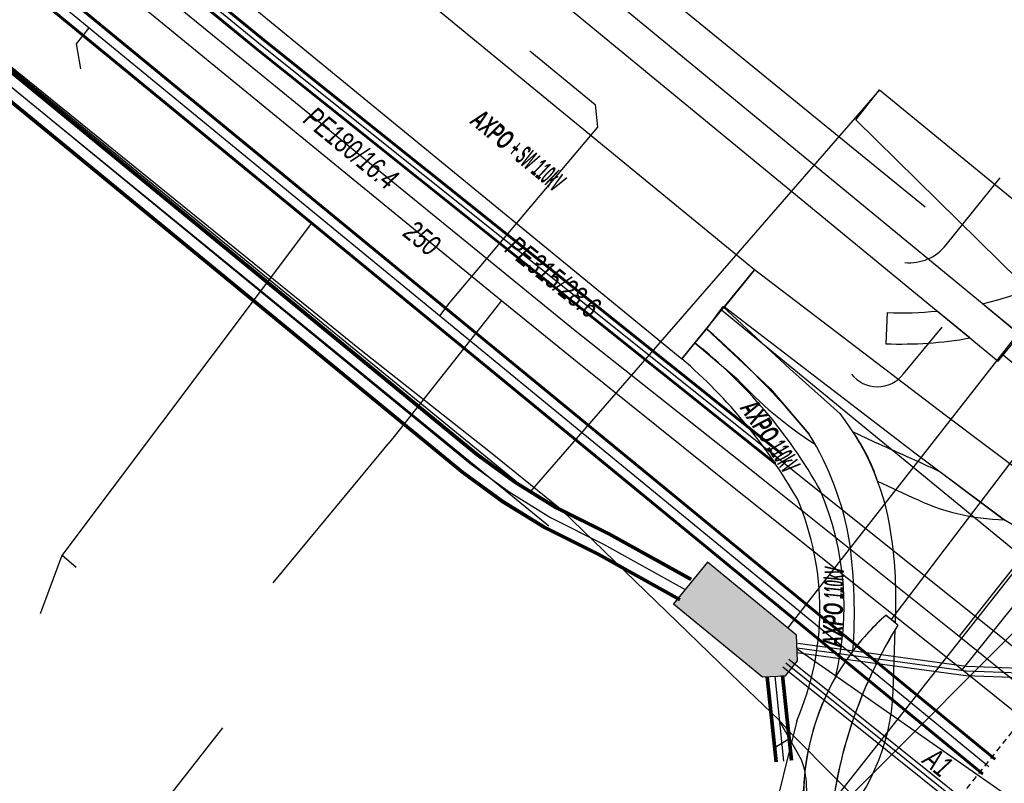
# Model space of a CAD drawing. Header units: metres. Extents: x 2695563 to 2696938, y 1260544 to 1262032.
# Tile 71 of 256: x 2696079 to 2696105, y 1260894 to 1260913. Entities that reach past the tile are written whole.
import ezdxf

# ---------------------------------------------------------------- set-up
doc = ezdxf.new("R2010")
doc.units = ezdxf.units.M
doc.linetypes.add('AUSGEZOGEN', pattern=[0])
doc.linetypes.add('STRICHLINIE2_S3', pattern=[0.25, 0.15, -0.1])
for name, color, linetype in [('AW_LK_Ein-Auslauftext', 24, 'AUSGEZOGEN'), ('AW_LK_Haltung', 24, 'AUSGEZOGEN'), ('AW_LK_Schacht Detailpolygon', 24, 'AUSGEZOGEN'), ('EW_LK_Bezugslinie', 1, 'AUSGEZOGEN'), ('EW_LK_Trasseabs', 1, 'AUSGEZOGEN'), ('EW_LK_Trasseabs_Text', 1, 'AUSGEZOGEN'), ('EW_LK_Trasserand', 1, 'AUSGEZOGEN'), ('FM_LK_SW_BAUWERK', 94, 'AUSGEZOGEN'), ('FM_LK_SW_TRASSEKANTE', 94, 'AUSGEZOGEN'), ('GA_LK_Leitung', 32, 'AUSGEZOGEN'), ('GA_LK_Leitung_Text', 32, 'AUSGEZOGEN'), ('TV_LK_LEITUNG', 92, 'AUSGEZOGEN'), ('WA_LK_Leitung', 171, 'AUSGEZOGEN'), ('WA_LK_Leitung_Text', 171, 'AUSGEZOGEN')]:
    doc.layers.add(name, color=color, linetype=linetype)
doc.styles.add('ARIAL', font='arial.ttf')
doc.styles.add('ARIALNARROW', font='ARIALN.TTF')
pattern_1 = [(0, (2708005, 1273150), (6075, 6075), [6075, -6075]), (90, (2708005, 1273150), (-6075, 6075), [6075, -6075])]

# ---------------------------------------------------------------- blocks, each defined once
blk = doc.blocks.new('COMPLEXOBJECT_1641')
at = {"layer": 'EW_LK_Trasserand', "color": 1, "linetype": 'AUSGEZOGEN', "transparency": 33554687}
blk.add_line((6100.746, 10898.075), (6100.996, 10897.888), dxfattribs=at)
for points in [[(6096.505, 10906.117), (6096.078, 10905.54), (6097.739, 10903.986), (6098.75, 10902.795)], [(6099.554, 10903.332), (6098.245, 10904.498), (6096.505, 10906.117)]]:
    blk.add_lwpolyline(points, dxfattribs=at)
for centre, radius, start, end in [((6094.238, 10899.222), 6.72, 6.6445, 37.7035), ((6092.032, 10898.662), 7.888, 9.763, 31.596), ((6086.294, 10898.163), 13.635, 355.7577, 7.7441), ((6089.6, 10898.492), 11.412, 356.964, 7.5912), ((6105.002, 10893.272), 6.417, 131.5454, 142.778)]:
    blk.add_arc(centre, radius, start, end, dxfattribs=at)
blk = doc.blocks.new('COMPLEXOBJECT_1642')
at = {"layer": 'EW_LK_Trasserand', "color": 1, "linetype": 'AUSGEZOGEN', "transparency": 33554687}
blk.add_line((6100.939, 10896.088), (6100.99, 10897.704), dxfattribs=at)
for centre, radius, start, end in [((6111.242, 10891.482), 11.992, 148.7478, 175.8033), ((6095.401, 10896.317), 5.542, 314.4409, 357.6313)]:
    blk.add_arc(centre, radius, start, end, dxfattribs=at)
blk = doc.blocks.new('COMPLEXOBJECT_1645')
at = {"layer": 'EW_LK_Trasserand', "color": 1, "linetype": 'AUSGEZOGEN', "transparency": 33554687}
for p, q in [((6100.452, 10902.586), (6099.89, 10902.856)), ((6103.832, 10900.564), (6102.154, 10901.815)), ((6100.533, 10901.571), (6101.446, 10901.146))]:
    blk.add_line(p, q, dxfattribs=at)
for centre, radius, start, end in [((6095.805, 10900.008), 4.98, 18.2875, 34.8783), ((6070.444, 10834.079), 74.791, 64.91392, 66.34536), ((6103.958, 10906.261), 5.699, 243.8477, 268.7361)]:
    blk.add_arc(centre, radius, start, end, dxfattribs=at)
blk = doc.blocks.new('COMPLEXOBJECT_1646')
at = {"layer": 'EW_LK_Trasserand', "color": 1, "linetype": 'AUSGEZOGEN', "transparency": 33554687}
blk.add_line((6098.908, 10902.53), (6098.75, 10902.795), dxfattribs=at)
blk.add_lwpolyline([(6096.078, 10905.54), (6095.777, 10905.168), (6096.869, 10904.247)], dxfattribs=at)
for centre, radius, start, end in [((6080.465, 10887.669), 23.73, 39.5983, 48.8576), ((6104.36, 10911.073), 10.134, 222.3428, 237.4571)]:
    blk.add_arc(centre, radius, start, end, dxfattribs=at)
blk = doc.blocks.new('COMPLEXOBJECT_1690')
at = {"layer": 'EW_LK_Trasserand', "color": 1, "linetype": 'AUSGEZOGEN', "transparency": 33554687}
for p, q in [((6100.781, 10905.958), (6100.752, 10905.147)), ((6102.934, 10905.298), (6102.082, 10906))]:
    blk.add_line(p, q, dxfattribs=at)
for centre, radius, start, end in [((6101.121, 10915.588), 9.636, 267.9762, 275.7219), ((6101.129, 10915.544), 10.404, 267.9247, 279.9927)]:
    blk.add_arc(centre, radius, start, end, dxfattribs=at)
blk = doc.blocks.new('COMPLEXOBJECT_1718')
at = {"layer": 'EW_LK_Trasserand', "color": 1, "linetype": 'AUSGEZOGEN', "transparency": 33554687}
for p, q in [((6101.06, 10897.818), (6100.746, 10898.075)), ((6098.849, 10891.577), (6099.234, 10891.62))]:
    blk.add_line(p, q, dxfattribs=at)
for centre, radius, start, end in [((6104.952, 10893.321), 6.347, 131.5018, 195.9493), ((6111.453, 10891.388), 12.221, 148.2557, 178.9132)]:
    blk.add_arc(centre, radius, start, end, dxfattribs=at)
blk = doc.blocks.new('COMPLEXOBJECT_1787')
at = {"layer": 'EW_LK_Trasserand', "color": 1, "linetype": 'AUSGEZOGEN', "transparency": 33554687}
for p, q in [((6095.777, 10905.168), (6095.436, 10904.756)), ((6098.312, 10892.355), (6098.602, 10893.524))]:
    blk.add_line(p, q, dxfattribs=at)
blk.add_lwpolyline([(6098.432, 10895.331), (6097.73, 10892.5), (6098.312, 10892.355)], dxfattribs=at)
for centre, radius, start, end in [((6087.746, 10895.035), 12.93, 29.0914, 51.6039), ((6086.389, 10894.235), 13.876, 29.6781, 49.3098), ((6091.969, 10898.305), 7.692, 346.1683, 23.0875), ((6091.701, 10898.233), 7.33, 336.6754, 23.0666), ((6105.038, 10893.285), 6.44, 150.4003, 177.8736)]:
    blk.add_arc(centre, radius, start, end, dxfattribs=at)
blk = doc.blocks.new('COMPLEXOBJECT_1788')
at = {"layer": 'EW_LK_Trasserand', "color": 1, "linetype": 'AUSGEZOGEN', "transparency": 33554687}
blk.add_line((6110.598, 10898.654), (6109.564, 10899.549), dxfattribs=at)
for points in [[(6106.91, 10900.223), (6104.466, 10901.653), (6102.294, 10903.285), (6097.333, 10907.073), (6096.544, 10906.11), (6101.534, 10902.281), (6103.766, 10900.603), (6106.448, 10899.033)], [(6109.581, 10898.288), (6109.974, 10898.261), (6109.926, 10898.68)]]:
    blk.add_lwpolyline(points, dxfattribs=at)
for centre, radius, start, end in [((6109.319, 10904.145), 4.603, 238.446, 273.0552), ((6109.317, 10904.139), 5.857, 240.6662, 272.5818), ((6110.063, 10893.533), 5.149, 84.0397, 91.5289)]:
    blk.add_arc(centre, radius, start, end, dxfattribs=at)
blk = doc.blocks.new('COMPLEXOBJECT_1861')
at = {"layer": 'EW_LK_Trasserand', "color": 1, "linetype": 'AUSGEZOGEN', "transparency": 33554687}
blk.add_line((6103.261, 10906.192), (6104.036, 10905.554), dxfattribs=at)
blk.add_lwpolyline([(6109.224, 10909.009), (6110.597, 10910.755), (6109.968, 10911.249), (6108.714, 10909.655)], dxfattribs=at)
for centre, radius, start, end in [((6101.118, 10915.59), 9.64, 282.8419, 321.9943), ((6101.121, 10915.554), 10.416, 286.2521, 321.072)]:
    blk.add_arc(centre, radius, start, end, dxfattribs=at)
blk = doc.blocks.new('COMPLEXOBJECT_1914')
at = {"layer": 'EW_LK_Trasseabs', "color": 1, "linetype": 'AUSGEZOGEN', "transparency": 33554687}
blk.add_line((6101.205, 10904.362), (6102.216, 10905.58), dxfattribs=at)
blk.add_arc((6100.527, 10904.881), 0.854, 217.7527, 322.5861, dxfattribs=at)
blk = doc.blocks.new('COMPLEXOBJECT_2503')
at = {"layer": 'EW_LK_Trasseabs', "color": 1, "linetype": 'AUSGEZOGEN', "transparency": 33554687}
blk.add_line((6102.321, 10907.726), (6103.722, 10909.469), dxfattribs=at)
blk.add_arc((6101.36, 10908.476), 1.219, 264.4232, 322.0252, dxfattribs=at)
blk = doc.blocks.new('COMPLEXOBJECT_2649')
at = {"layer": 'EW_LK_Trasseabs', "color": 1, "linetype": 'AUSGEZOGEN', "transparency": 33554687}
blk.add_lwpolyline([(6097.96, 10895.353), (6096.968, 10896.311), (6092.317, 10900.814), (6090.456, 10902.314), (6087.048, 10905.007), (6077.26, 10912.929), (6066.07, 10922.208), (6049.996, 10935.517), (6041.42, 10942.565), (6029.84, 10951.95), (6023.835, 10956.884)], dxfattribs=at)
blk = doc.blocks.new('COMPLEXOBJECT_2715')
at = {"layer": 'EW_LK_Trasseabs', "color": 1, "linetype": 'AUSGEZOGEN', "transparency": 33554687}
for p, q in [((6098.552, 10894.314), (6097.96, 10895.353)), ((6098.765, 10892.206), (6098.686, 10893.646))]:
    blk.add_line(p, q, dxfattribs=at)
blk.add_arc((6096.499, 10893.555), 2.189, 2.3889, 20.2969, dxfattribs=at)

msp = doc.modelspace()

# ---------------------------------------------------------------- hatches: boundary and pattern name
at = {"layer": 'EW_LK_Trasserand', "lineweight": 18, "transparency": 33554687}
h = msp.add_hatch(dxfattribs=at)
h.set_pattern_fill('MUSTER', color=1, scale=6075, style=0, pattern_type=2)
h.set_pattern_definition(pattern_1)
h.paths.add_polyline_path([(2696096.406, 1260904.566), (2696098.303, 1260906.883), (2696085.264, 1260917.59), (2696062.149, 1260936.546), (2696038.958, 1260955.52), (2696025.771, 1260966.691), (2696023.674, 1260964.201), (2696037.038, 1260953.214), (2696060.248, 1260934.225), (2696083.36, 1260915.271)], flags=0)
h = msp.add_hatch(dxfattribs=at)
h.set_pattern_fill('MUSTER', color=1, scale=6075, style=0, pattern_type=2)
h.set_pattern_definition(pattern_1)
h.paths.add_polyline_path([(2696083.779, 1260922.846), (2696083.202, 1260922.158), (2696104.639, 1260904.502), (2696105.21, 1260905.196)], flags=0)
h = msp.add_hatch(dxfattribs=at)
h.set_pattern_fill('MUSTER', color=1, scale=6075, style=0, pattern_type=2)
h.set_pattern_definition(pattern_1)
h.paths.add_polyline_path([(2696105.006, 1260905.364), (2696105.201, 1260905.423), (2696105.396, 1260905.486), (2696105.589, 1260905.553), (2696105.78, 1260905.623), (2696105.971, 1260905.697), (2696106.159, 1260905.775), (2696106.347, 1260905.857), (2696106.532, 1260905.942), (2696106.716, 1260906.031), (2696106.898, 1260906.123), (2696107.078, 1260906.219), (2696107.257, 1260906.319), (2696107.433, 1260906.422), (2696107.607, 1260906.528), (2696107.779, 1260906.638), (2696107.949, 1260906.751), (2696108.117, 1260906.868), (2696108.282, 1260906.988), (2696108.445, 1260907.111), (2696108.606, 1260907.237), (2696108.764, 1260907.366), (2696108.919, 1260907.498), (2696109.072, 1260907.634), (2696109.222, 1260907.772), (2696109.37, 1260907.913), (2696109.515, 1260908.057), (2696109.656, 1260908.204), (2696109.795, 1260908.354), (2696109.931, 1260908.506), (2696110.064, 1260908.661), (2696110.194, 1260908.819), (2696111.567, 1260910.565), (2696110.938, 1260911.059), (2696109.684, 1260909.465), (2696109.551, 1260909.299), (2696109.415, 1260909.136), (2696109.275, 1260908.976), (2696109.132, 1260908.819), (2696108.985, 1260908.666), (2696108.835, 1260908.515), (2696108.682, 1260908.368), (2696108.525, 1260908.225), (2696108.365, 1260908.084), (2696108.202, 1260907.948), (2696108.037, 1260907.815), (2696107.868, 1260907.686), (2696107.697, 1260907.56), (2696107.522, 1260907.438), (2696107.346, 1260907.321), (2696107.166, 1260907.207), (2696106.984, 1260907.097), (2696106.8, 1260906.991), (2696106.614, 1260906.889), (2696106.425, 1260906.791), (2696106.234, 1260906.698), (2696106.041, 1260906.609), (2696105.847, 1260906.524), (2696105.65, 1260906.443), (2696105.452, 1260906.367), (2696105.252, 1260906.295), (2696105.05, 1260906.227), (2696104.847, 1260906.164), (2696104.643, 1260906.106), (2696104.438, 1260906.052), (2696104.231, 1260906.002)], flags=0)
h = msp.add_hatch(dxfattribs=at)
h.set_pattern_fill('MUSTER', color=1, scale=6075, style=0, pattern_type=2)
h.set_pattern_definition(pattern_1)
h.paths.add_polyline_path([(2696110.534, 1260899.359), (2696110.444, 1260899.355), (2696110.355, 1260899.353), (2696110.265, 1260899.353), (2696110.175, 1260899.354), (2696110.086, 1260899.357), (2696109.996, 1260899.362), (2696109.907, 1260899.368), (2696109.817, 1260899.377), (2696109.728, 1260899.387), (2696109.639, 1260899.398), (2696109.551, 1260899.412), (2696109.462, 1260899.427), (2696109.374, 1260899.444), (2696109.287, 1260899.463), (2696109.199, 1260899.483), (2696109.112, 1260899.505), (2696109.026, 1260899.529), (2696108.94, 1260899.555), (2696108.854, 1260899.582), (2696108.769, 1260899.61), (2696108.685, 1260899.641), (2696108.601, 1260899.673), (2696108.518, 1260899.707), (2696108.436, 1260899.742), (2696108.354, 1260899.779), (2696108.273, 1260899.817), (2696108.193, 1260899.857), (2696108.113, 1260899.899), (2696108.035, 1260899.942), (2696107.957, 1260899.987), (2696107.88, 1260900.033), (2696105.436, 1260901.463), (2696103.264, 1260903.095), (2696098.303, 1260906.883), (2696097.514, 1260905.92), (2696102.504, 1260902.091), (2696104.736, 1260900.413), (2696107.418, 1260898.843), (2696107.51, 1260898.792), (2696107.603, 1260898.743), (2696107.697, 1260898.696), (2696107.792, 1260898.65), (2696107.888, 1260898.606), (2696107.984, 1260898.564), (2696108.081, 1260898.523), (2696108.179, 1260898.485), (2696108.278, 1260898.448), (2696108.377, 1260898.412), (2696108.476, 1260898.379), (2696108.577, 1260898.347), (2696108.678, 1260898.318), (2696108.779, 1260898.29), (2696108.881, 1260898.263), (2696108.984, 1260898.239), (2696109.086, 1260898.216), (2696109.19, 1260898.196), (2696109.293, 1260898.177), (2696109.397, 1260898.16), (2696109.501, 1260898.145), (2696109.605, 1260898.132), (2696109.71, 1260898.121), (2696109.815, 1260898.111), (2696109.92, 1260898.104), (2696110.025, 1260898.098), (2696110.13, 1260898.094), (2696110.235, 1260898.092), (2696110.341, 1260898.092), (2696110.446, 1260898.094), (2696110.551, 1260898.098), (2696110.944, 1260898.071), (2696110.896, 1260898.49), (2696110.918, 1260898.491), (2696110.939, 1260898.491), (2696110.961, 1260898.491), (2696110.983, 1260898.492), (2696111.005, 1260898.492), (2696111.026, 1260898.492), (2696111.048, 1260898.492), (2696111.07, 1260898.492), (2696111.091, 1260898.492), (2696111.113, 1260898.491), (2696111.135, 1260898.491), (2696111.156, 1260898.49), (2696111.178, 1260898.49), (2696111.2, 1260898.489), (2696111.222, 1260898.488), (2696111.243, 1260898.488), (2696111.265, 1260898.487), (2696111.287, 1260898.486), (2696111.308, 1260898.484), (2696111.33, 1260898.483), (2696111.352, 1260898.482), (2696111.373, 1260898.481), (2696111.395, 1260898.479), (2696111.417, 1260898.478), (2696111.438, 1260898.476), (2696111.46, 1260898.474), (2696111.482, 1260898.472), (2696111.503, 1260898.47), (2696111.525, 1260898.468), (2696111.546, 1260898.466), (2696111.568, 1260898.464)], flags=0)
h = msp.add_hatch(dxfattribs=at)
h.set_pattern_fill('MUSTER', color=1, scale=6075, style=0, pattern_type=2)
h.set_pattern_definition(pattern_1)
h.paths.add_polyline_path([(2696097.475, 1260905.927), (2696097.048, 1260905.35), (2696098.709, 1260903.796), (2696099.72, 1260902.605), (2696099.77, 1260902.522), (2696099.82, 1260902.439), (2696099.868, 1260902.354), (2696099.915, 1260902.27), (2696099.961, 1260902.185), (2696100.006, 1260902.099), (2696100.05, 1260902.012), (2696100.093, 1260901.925), (2696100.135, 1260901.838), (2696100.176, 1260901.75), (2696100.216, 1260901.662), (2696100.254, 1260901.573), (2696100.292, 1260901.483), (2696100.328, 1260901.393), (2696100.364, 1260901.303), (2696100.398, 1260901.212), (2696100.431, 1260901.121), (2696100.463, 1260901.03), (2696100.494, 1260900.938), (2696100.524, 1260900.846), (2696100.552, 1260900.753), (2696100.58, 1260900.66), (2696100.606, 1260900.567), (2696100.631, 1260900.473), (2696100.655, 1260900.379), (2696100.678, 1260900.285), (2696100.7, 1260900.19), (2696100.72, 1260900.096), (2696100.74, 1260900.001), (2696100.758, 1260899.905), (2696100.775, 1260899.81), (2696100.787, 1260899.719), (2696100.799, 1260899.627), (2696100.809, 1260899.536), (2696100.82, 1260899.445), (2696100.829, 1260899.353), (2696100.838, 1260899.262), (2696100.847, 1260899.17), (2696100.854, 1260899.078), (2696100.862, 1260898.987), (2696100.868, 1260898.895), (2696100.874, 1260898.803), (2696100.879, 1260898.711), (2696100.884, 1260898.619), (2696100.888, 1260898.527), (2696100.892, 1260898.435), (2696100.894, 1260898.343), (2696100.897, 1260898.251), (2696100.898, 1260898.159), (2696100.899, 1260898.067), (2696100.899, 1260897.975), (2696100.899, 1260897.883), (2696100.898, 1260897.791), (2696100.897, 1260897.699), (2696100.894, 1260897.607), (2696100.892, 1260897.515), (2696100.888, 1260897.423), (2696100.884, 1260897.331), (2696100.88, 1260897.239), (2696100.874, 1260897.148), (2696100.868, 1260897.056), (2696100.862, 1260896.964), (2696100.887, 1260896.996), (2696100.912, 1260897.028), (2696100.937, 1260897.06), (2696100.962, 1260897.092), (2696100.987, 1260897.124), (2696101.013, 1260897.155), (2696101.039, 1260897.186), (2696101.065, 1260897.217), (2696101.091, 1260897.248), (2696101.118, 1260897.279), (2696101.144, 1260897.31), (2696101.171, 1260897.34), (2696101.198, 1260897.371), (2696101.225, 1260897.401), (2696101.253, 1260897.431), (2696101.28, 1260897.46), (2696101.308, 1260897.49), (2696101.336, 1260897.519), (2696101.364, 1260897.549), (2696101.392, 1260897.578), (2696101.421, 1260897.606), (2696101.45, 1260897.635), (2696101.479, 1260897.664), (2696101.508, 1260897.692), (2696101.537, 1260897.72), (2696101.566, 1260897.748), (2696101.596, 1260897.776), (2696101.626, 1260897.803), (2696101.656, 1260897.831), (2696101.686, 1260897.858), (2696101.716, 1260897.885), (2696101.966, 1260897.698), (2696101.969, 1260897.766), (2696101.972, 1260897.834), (2696101.975, 1260897.903), (2696101.977, 1260897.971), (2696101.979, 1260898.039), (2696101.98, 1260898.107), (2696101.981, 1260898.176), (2696101.982, 1260898.244), (2696101.982, 1260898.312), (2696101.982, 1260898.381), (2696101.981, 1260898.449), (2696101.98, 1260898.517), (2696101.979, 1260898.585), (2696101.977, 1260898.654), (2696101.974, 1260898.722), (2696101.972, 1260898.79), (2696101.968, 1260898.858), (2696101.965, 1260898.926), (2696101.961, 1260898.995), (2696101.957, 1260899.063), (2696101.952, 1260899.131), (2696101.947, 1260899.199), (2696101.941, 1260899.267), (2696101.935, 1260899.335), (2696101.929, 1260899.403), (2696101.922, 1260899.471), (2696101.915, 1260899.539), (2696101.907, 1260899.607), (2696101.899, 1260899.675), (2696101.891, 1260899.742), (2696101.882, 1260899.81), (2696101.867, 1260899.927), (2696101.851, 1260900.043), (2696101.832, 1260900.159), (2696101.811, 1260900.275), (2696101.789, 1260900.39), (2696101.764, 1260900.505), (2696101.737, 1260900.619), (2696101.708, 1260900.733), (2696101.678, 1260900.846), (2696101.645, 1260900.959), (2696101.61, 1260901.072), (2696101.574, 1260901.183), (2696101.535, 1260901.294), (2696101.495, 1260901.405), (2696101.452, 1260901.514), (2696101.408, 1260901.623), (2696101.362, 1260901.731), (2696101.313, 1260901.838), (2696101.263, 1260901.944), (2696101.212, 1260902.05), (2696101.158, 1260902.154), (2696101.102, 1260902.258), (2696101.045, 1260902.361), (2696100.986, 1260902.462), (2696100.925, 1260902.563), (2696100.863, 1260902.662), (2696100.798, 1260902.76), (2696100.732, 1260902.858), (2696100.664, 1260902.954), (2696100.595, 1260903.048), (2696100.524, 1260903.142), (2696099.215, 1260904.308)], flags=0)
h = msp.add_hatch(dxfattribs=at)
h.set_pattern_fill('MUSTER', color=1, scale=6075, style=0, pattern_type=2)
h.set_pattern_definition(pattern_1)
h.paths.add_polyline_path([(2696101.751, 1260905.768), (2696101.722, 1260904.957), (2696101.793, 1260904.955), (2696101.863, 1260904.953), (2696101.934, 1260904.951), (2696102.005, 1260904.951), (2696102.075, 1260904.95), (2696102.146, 1260904.95), (2696102.217, 1260904.951), (2696102.287, 1260904.952), (2696102.358, 1260904.953), (2696102.429, 1260904.955), (2696102.499, 1260904.958), (2696102.57, 1260904.961), (2696102.641, 1260904.964), (2696102.711, 1260904.968), (2696102.782, 1260904.973), (2696102.852, 1260904.977), (2696102.923, 1260904.983), (2696102.993, 1260904.989), (2696103.064, 1260904.995), (2696103.134, 1260905.002), (2696103.204, 1260905.009), (2696103.274, 1260905.017), (2696103.345, 1260905.025), (2696103.415, 1260905.034), (2696103.485, 1260905.043), (2696103.555, 1260905.053), (2696103.625, 1260905.063), (2696103.695, 1260905.073), (2696103.765, 1260905.084), (2696103.834, 1260905.096), (2696103.904, 1260905.108), (2696103.052, 1260905.81), (2696103.01, 1260905.806), (2696102.968, 1260905.802), (2696102.926, 1260905.798), (2696102.885, 1260905.795), (2696102.843, 1260905.791), (2696102.801, 1260905.788), (2696102.759, 1260905.785), (2696102.717, 1260905.782), (2696102.675, 1260905.78), (2696102.633, 1260905.777), (2696102.591, 1260905.775), (2696102.549, 1260905.773), (2696102.507, 1260905.771), (2696102.465, 1260905.769), (2696102.423, 1260905.768), (2696102.381, 1260905.766), (2696102.339, 1260905.765), (2696102.297, 1260905.764), (2696102.255, 1260905.763), (2696102.213, 1260905.763), (2696102.171, 1260905.762), (2696102.129, 1260905.762), (2696102.087, 1260905.762), (2696102.045, 1260905.762), (2696102.003, 1260905.762), (2696101.961, 1260905.763), (2696101.919, 1260905.764), (2696101.877, 1260905.764), (2696101.835, 1260905.765), (2696101.793, 1260905.767)], flags=0)
h = msp.add_hatch(dxfattribs=at)
h.set_pattern_fill('MUSTER', color=1, scale=6075, style=0, pattern_type=2)
h.set_pattern_definition(pattern_1)
h.paths.add_polyline_path([(2696099.878, 1260902.34), (2696099.72, 1260902.605), (2696099.641, 1260902.7), (2696099.561, 1260902.795), (2696099.481, 1260902.889), (2696099.401, 1260902.983), (2696099.32, 1260903.076), (2696099.238, 1260903.169), (2696099.156, 1260903.262), (2696099.073, 1260903.354), (2696098.99, 1260903.446), (2696098.907, 1260903.537), (2696098.823, 1260903.628), (2696098.739, 1260903.719), (2696098.654, 1260903.808), (2696098.568, 1260903.898), (2696098.483, 1260903.987), (2696098.396, 1260904.076), (2696098.31, 1260904.164), (2696098.222, 1260904.252), (2696098.135, 1260904.339), (2696098.047, 1260904.426), (2696097.958, 1260904.512), (2696097.869, 1260904.598), (2696097.779, 1260904.684), (2696097.69, 1260904.768), (2696097.599, 1260904.853), (2696097.508, 1260904.937), (2696097.417, 1260905.021), (2696097.326, 1260905.104), (2696097.233, 1260905.186), (2696097.141, 1260905.268), (2696097.048, 1260905.35), (2696096.747, 1260904.978), (2696097.839, 1260904.057), (2696097.897, 1260903.994), (2696097.956, 1260903.931), (2696098.016, 1260903.868), (2696098.076, 1260903.806), (2696098.136, 1260903.745), (2696098.197, 1260903.684), (2696098.259, 1260903.623), (2696098.321, 1260903.563), (2696098.383, 1260903.504), (2696098.446, 1260903.445), (2696098.51, 1260903.387), (2696098.574, 1260903.329), (2696098.638, 1260903.272), (2696098.703, 1260903.215), (2696098.769, 1260903.159), (2696098.835, 1260903.103), (2696098.901, 1260903.048), (2696098.968, 1260902.994), (2696099.036, 1260902.94), (2696099.103, 1260902.887), (2696099.172, 1260902.834), (2696099.24, 1260902.782), (2696099.309, 1260902.731), (2696099.379, 1260902.68), (2696099.449, 1260902.629), (2696099.52, 1260902.58), (2696099.59, 1260902.53), (2696099.662, 1260902.482), (2696099.733, 1260902.434), (2696099.806, 1260902.387)], flags=0)
h = msp.add_hatch(dxfattribs=at)
h.set_pattern_fill('MUSTER', color=1, scale=6075, style=0, pattern_type=2)
h.set_pattern_definition(pattern_1)
h.paths.add_polyline_path([(2696099.282, 1260892.165), (2696099.572, 1260893.334), (2696099.576, 1260893.434), (2696099.582, 1260893.533), (2696099.59, 1260893.632), (2696099.599, 1260893.731), (2696099.61, 1260893.831), (2696099.622, 1260893.929), (2696099.636, 1260894.028), (2696099.651, 1260894.126), (2696099.667, 1260894.225), (2696099.686, 1260894.323), (2696099.705, 1260894.42), (2696099.727, 1260894.518), (2696099.749, 1260894.615), (2696099.774, 1260894.711), (2696099.799, 1260894.807), (2696099.827, 1260894.903), (2696099.855, 1260894.999), (2696099.885, 1260895.094), (2696099.917, 1260895.188), (2696099.95, 1260895.282), (2696099.985, 1260895.375), (2696100.021, 1260895.468), (2696100.058, 1260895.561), (2696100.097, 1260895.652), (2696100.137, 1260895.743), (2696100.179, 1260895.834), (2696100.222, 1260895.924), (2696100.266, 1260896.013), (2696100.312, 1260896.101), (2696100.359, 1260896.189), (2696100.408, 1260896.276), (2696100.445, 1260896.432), (2696100.478, 1260896.588), (2696100.508, 1260896.745), (2696100.535, 1260896.903), (2696100.558, 1260897.061), (2696100.579, 1260897.219), (2696100.596, 1260897.378), (2696100.609, 1260897.538), (2696100.62, 1260897.697), (2696100.627, 1260897.857), (2696100.63, 1260898.017), (2696100.631, 1260898.177), (2696100.628, 1260898.336), (2696100.622, 1260898.496), (2696100.612, 1260898.656), (2696100.599, 1260898.815), (2696100.583, 1260898.974), (2696100.563, 1260899.133), (2696100.541, 1260899.291), (2696100.514, 1260899.449), (2696100.485, 1260899.606), (2696100.453, 1260899.762), (2696100.417, 1260899.918), (2696100.378, 1260900.073), (2696100.335, 1260900.227), (2696100.29, 1260900.381), (2696100.241, 1260900.533), (2696100.189, 1260900.684), (2696100.134, 1260900.834), (2696100.076, 1260900.983), (2696100.015, 1260901.131), (2696099.934, 1260901.274), (2696099.852, 1260901.415), (2696099.768, 1260901.556), (2696099.682, 1260901.696), (2696099.594, 1260901.834), (2696099.505, 1260901.971), (2696099.414, 1260902.107), (2696099.321, 1260902.242), (2696099.226, 1260902.376), (2696099.13, 1260902.509), (2696099.032, 1260902.64), (2696098.932, 1260902.77), (2696098.831, 1260902.899), (2696098.728, 1260903.027), (2696098.623, 1260903.153), (2696098.517, 1260903.278), (2696098.41, 1260903.401), (2696098.3, 1260903.524), (2696098.19, 1260903.644), (2696098.077, 1260903.764), (2696097.964, 1260903.882), (2696097.848, 1260903.998), (2696097.732, 1260904.113), (2696097.613, 1260904.227), (2696097.494, 1260904.339), (2696097.373, 1260904.449), (2696097.25, 1260904.558), (2696097.126, 1260904.665), (2696097.001, 1260904.771), (2696096.875, 1260904.875), (2696096.747, 1260904.978), (2696096.406, 1260904.566), (2696096.522, 1260904.465), (2696096.636, 1260904.363), (2696096.75, 1260904.26), (2696096.862, 1260904.156), (2696096.973, 1260904.05), (2696097.083, 1260903.943), (2696097.192, 1260903.835), (2696097.3, 1260903.726), (2696097.406, 1260903.616), (2696097.511, 1260903.504), (2696097.615, 1260903.391), (2696097.718, 1260903.277), (2696097.819, 1260903.162), (2696097.919, 1260903.046), (2696098.018, 1260902.929), (2696098.116, 1260902.81), (2696098.212, 1260902.691), (2696098.307, 1260902.57), (2696098.401, 1260902.449), (2696098.493, 1260902.326), (2696098.584, 1260902.203), (2696098.673, 1260902.078), (2696098.761, 1260901.953), (2696098.848, 1260901.826), (2696098.933, 1260901.699), (2696099.017, 1260901.57), (2696099.1, 1260901.441), (2696099.181, 1260901.311), (2696099.26, 1260901.18), (2696099.338, 1260901.048), (2696099.415, 1260900.915), (2696099.488, 1260900.738), (2696099.556, 1260900.559), (2696099.619, 1260900.378), (2696099.678, 1260900.196), (2696099.732, 1260900.012), (2696099.781, 1260899.827), (2696099.825, 1260899.641), (2696099.864, 1260899.454), (2696099.898, 1260899.265), (2696099.928, 1260899.076), (2696099.952, 1260898.886), (2696099.972, 1260898.696), (2696099.986, 1260898.505), (2696099.996, 1260898.314), (2696100.001, 1260898.122), (2696100, 1260897.931), (2696099.995, 1260897.74), (2696099.984, 1260897.548), (2696099.969, 1260897.358), (2696099.948, 1260897.167), (2696099.923, 1260896.978), (2696099.893, 1260896.788), (2696099.858, 1260896.6), (2696099.817, 1260896.413), (2696099.772, 1260896.227), (2696099.723, 1260896.042), (2696099.668, 1260895.859), (2696099.609, 1260895.677), (2696099.544, 1260895.496), (2696099.475, 1260895.318), (2696099.402, 1260895.141), (2696098.7, 1260892.31)], flags=0)
h = msp.add_hatch(dxfattribs=at)
h.set_pattern_fill('MUSTER', color=1, scale=6075, style=0, pattern_type=2)
h.set_pattern_definition(pattern_1)
h.paths.add_polyline_path([(2696100.86, 1260902.666), (2696100.886, 1260902.628), (2696100.912, 1260902.589), (2696100.938, 1260902.55), (2696100.964, 1260902.511), (2696100.988, 1260902.472), (2696101.013, 1260902.433), (2696101.037, 1260902.393), (2696101.061, 1260902.353), (2696101.085, 1260902.313), (2696101.108, 1260902.273), (2696101.131, 1260902.232), (2696101.153, 1260902.191), (2696101.175, 1260902.15), (2696101.196, 1260902.109), (2696101.218, 1260902.068), (2696101.238, 1260902.026), (2696101.259, 1260901.984), (2696101.279, 1260901.942), (2696101.299, 1260901.9), (2696101.318, 1260901.858), (2696101.337, 1260901.815), (2696101.355, 1260901.772), (2696101.373, 1260901.73), (2696101.391, 1260901.687), (2696101.408, 1260901.643), (2696101.425, 1260901.6), (2696101.441, 1260901.557), (2696101.457, 1260901.513), (2696101.473, 1260901.469), (2696101.488, 1260901.425), (2696101.503, 1260901.381), (2696102.416, 1260900.956), (2696102.488, 1260900.921), (2696102.56, 1260900.888), (2696102.633, 1260900.855), (2696102.706, 1260900.823), (2696102.78, 1260900.793), (2696102.854, 1260900.763), (2696102.929, 1260900.735), (2696103.004, 1260900.707), (2696103.079, 1260900.681), (2696103.155, 1260900.655), (2696103.231, 1260900.631), (2696103.307, 1260900.608), (2696103.384, 1260900.586), (2696103.461, 1260900.565), (2696103.539, 1260900.545), (2696103.616, 1260900.526), (2696103.694, 1260900.508), (2696103.772, 1260900.491), (2696103.85, 1260900.475), (2696103.929, 1260900.461), (2696104.008, 1260900.447), (2696104.086, 1260900.435), (2696104.165, 1260900.424), (2696104.245, 1260900.414), (2696104.324, 1260900.405), (2696104.403, 1260900.397), (2696104.483, 1260900.39), (2696104.563, 1260900.384), (2696104.642, 1260900.38), (2696104.722, 1260900.376), (2696104.802, 1260900.374), (2696103.124, 1260901.625), (2696103.069, 1260901.651), (2696103.015, 1260901.676), (2696102.96, 1260901.701), (2696102.905, 1260901.727), (2696102.851, 1260901.752), (2696102.796, 1260901.778), (2696102.741, 1260901.803), (2696102.687, 1260901.828), (2696102.632, 1260901.853), (2696102.577, 1260901.878), (2696102.522, 1260901.903), (2696102.467, 1260901.928), (2696102.413, 1260901.953), (2696102.358, 1260901.978), (2696102.303, 1260902.003), (2696102.248, 1260902.028), (2696102.193, 1260902.053), (2696102.138, 1260902.078), (2696102.083, 1260902.103), (2696102.028, 1260902.127), (2696101.973, 1260902.152), (2696101.918, 1260902.177), (2696101.863, 1260902.201), (2696101.808, 1260902.226), (2696101.753, 1260902.25), (2696101.698, 1260902.275), (2696101.643, 1260902.299), (2696101.588, 1260902.323), (2696101.532, 1260902.348), (2696101.477, 1260902.372), (2696101.422, 1260902.396)], flags=0)
h = msp.add_hatch(dxfattribs=at)
h.set_pattern_fill('MUSTER', color=1, scale=6075, style=0, pattern_type=2)
h.set_pattern_definition(pattern_1)
h.paths.add_polyline_path([(2696102.03, 1260897.628), (2696101.716, 1260897.885), (2696101.546, 1260897.729), (2696101.382, 1260897.568), (2696101.224, 1260897.4), (2696101.073, 1260897.227), (2696100.927, 1260897.048), (2696100.789, 1260896.864), (2696100.656, 1260896.676), (2696100.531, 1260896.482), (2696100.413, 1260896.285), (2696100.303, 1260896.083), (2696100.199, 1260895.877), (2696100.103, 1260895.667), (2696100.015, 1260895.455), (2696099.935, 1260895.239), (2696099.862, 1260895.02), (2696099.798, 1260894.799), (2696099.741, 1260894.576), (2696099.693, 1260894.351), (2696099.653, 1260894.124), (2696099.621, 1260893.896), (2696099.597, 1260893.667), (2696099.582, 1260893.437), (2696099.575, 1260893.207), (2696099.577, 1260892.976), (2696099.586, 1260892.746), (2696099.604, 1260892.517), (2696099.631, 1260892.288), (2696099.666, 1260892.06), (2696099.709, 1260891.834), (2696099.76, 1260891.61), (2696099.819, 1260891.387), (2696100.204, 1260891.43), (2696100.21, 1260891.641), (2696100.219, 1260891.852), (2696100.232, 1260892.062), (2696100.249, 1260892.272), (2696100.269, 1260892.482), (2696100.293, 1260892.692), (2696100.321, 1260892.901), (2696100.352, 1260893.11), (2696100.387, 1260893.318), (2696100.425, 1260893.525), (2696100.467, 1260893.732), (2696100.513, 1260893.938), (2696100.562, 1260894.143), (2696100.614, 1260894.347), (2696100.671, 1260894.551), (2696100.73, 1260894.753), (2696100.793, 1260894.954), (2696100.86, 1260895.154), (2696100.93, 1260895.353), (2696101.003, 1260895.551), (2696101.08, 1260895.748), (2696101.16, 1260895.943), (2696101.244, 1260896.136), (2696101.331, 1260896.328), (2696101.421, 1260896.519), (2696101.514, 1260896.708), (2696101.611, 1260896.896), (2696101.711, 1260897.081), (2696101.814, 1260897.265), (2696101.921, 1260897.448)], flags=0)
h = msp.add_hatch(dxfattribs=at)
h.set_pattern_fill('MUSTER', color=1, scale=6075, style=0, pattern_type=2)
h.set_pattern_definition(pattern_1)
h.paths.add_polyline_path([(2696100.252, 1260892.17), (2696100.347, 1260892.266), (2696100.44, 1260892.363), (2696100.53, 1260892.463), (2696100.618, 1260892.566), (2696100.703, 1260892.67), (2696100.786, 1260892.776), (2696100.866, 1260892.885), (2696100.944, 1260892.995), (2696101.019, 1260893.107), (2696101.091, 1260893.221), (2696101.16, 1260893.336), (2696101.226, 1260893.454), (2696101.29, 1260893.572), (2696101.351, 1260893.693), (2696101.408, 1260893.815), (2696101.463, 1260893.938), (2696101.515, 1260894.062), (2696101.563, 1260894.188), (2696101.609, 1260894.315), (2696101.652, 1260894.443), (2696101.691, 1260894.571), (2696101.727, 1260894.701), (2696101.76, 1260894.832), (2696101.79, 1260894.963), (2696101.817, 1260895.095), (2696101.84, 1260895.228), (2696101.861, 1260895.361), (2696101.878, 1260895.495), (2696101.891, 1260895.629), (2696101.902, 1260895.763), (2696101.909, 1260895.898), (2696101.96, 1260897.514), (2696101.866, 1260897.357), (2696101.775, 1260897.199), (2696101.686, 1260897.039), (2696101.6, 1260896.878), (2696101.516, 1260896.716), (2696101.435, 1260896.552), (2696101.356, 1260896.388), (2696101.28, 1260896.222), (2696101.206, 1260896.055), (2696101.135, 1260895.886), (2696101.066, 1260895.717), (2696101, 1260895.547), (2696100.936, 1260895.376), (2696100.875, 1260895.203), (2696100.817, 1260895.03), (2696100.762, 1260894.856), (2696100.709, 1260894.681), (2696100.658, 1260894.506), (2696100.611, 1260894.329), (2696100.566, 1260894.152), (2696100.524, 1260893.975), (2696100.484, 1260893.796), (2696100.447, 1260893.617), (2696100.413, 1260893.438), (2696100.382, 1260893.258), (2696100.353, 1260893.077), (2696100.328, 1260892.897), (2696100.305, 1260892.715), (2696100.284, 1260892.534), (2696100.267, 1260892.352)], flags=0)
at = {"layer": 'FM_LK_SW_BAUWERK', "transparency": 33554687}
msp.add_hatch(color=7, dxfattribs=at).paths.add_polyline_path([(2696096.186, 1260898.183), (2696098.507, 1260896.282), (2696099.104, 1260896.31), (2696099.417, 1260896.699), (2696099.394, 1260897.365), (2696097.073, 1260899.266)])

# ---------------------------------------------------------------- linework, layer by layer
at = {"layer": 'AW_LK_Haltung', "linetype": 'AUSGEZOGEN', "transparency": 33554687}
for p, q in [((2696104.548, 1260894.117), (2696051.276, 1260937.874)), ((2696104.561, 1260894.132), (2696051.289, 1260937.889)), ((2696104.573, 1260894.148), (2696051.301, 1260937.905)), ((2696104.256, 1260893.761), (2696050.984, 1260937.518)), ((2696104.231, 1260893.73), (2696050.959, 1260937.487)), ((2696104.243, 1260893.746), (2696050.971, 1260937.503))]:
    msp.add_line(p, q, dxfattribs=at)
at = {"layer": 'AW_LK_Haltung', "color": 255, "transparency": 33554687}
msp.add_line((2696104.402, 1260893.939), (2696051.13, 1260937.696), dxfattribs=at)
at = {"layer": 'AW_LK_Haltung', "color": 24, "linetype": 'AUSGEZOGEN', "transparency": 33554687}
for p, q in [((2696080.27, 1260899.445), (2696086.77, 1260908.099)), ((2696079.706, 1260897.932), (2696080.273, 1260899.453)), ((2696080.641, 1260899.132), (2696080.267, 1260899.448))]:
    msp.add_line(p, q, dxfattribs=at)
for points in [[(2696080.76, 1260912.114), (2696080.65, 1260912.771), (2696080.975, 1260913.182)], [(2696092.452, 1260912.587), (2696094.152, 1260911.189), (2696094.21, 1260910.596), (2696090.364, 1260906.041), (2696090.098, 1260905.688)]]:
    msp.add_lwpolyline(points, dxfattribs=at)
at = {"layer": 'AW_LK_Schacht Detailpolygon', "color": 24, "linetype": 'STRICHLINIE2_S3', "transparency": 33554687}
msp.add_lwpolyline([(2696105.632, 1260895.636), (2696103.709, 1260893.234), (2696104.535, 1260892.602), (2696106.296, 1260894.822), (2696106.256, 1260895.242), (2696105.632, 1260895.636)], close=True, dxfattribs=at)
at = {"layer": 'EW_LK_Bezugslinie', "color": 7, "linetype": 'AUSGEZOGEN', "transparency": 33554687}
msp.add_line((2696098.807, 1260894.436), (2696099.193, 1260894.668), dxfattribs=at)
at = {"layer": 'EW_LK_Trasseabs', "color": 1, "linetype": 'AUSGEZOGEN', "transparency": 33554687}
for p, q in [((2696102.741, 1260908.513), (2696087.725, 1260920.765)), ((2696105.116, 1260899.527), (2696097.443, 1260905.833)), ((2696107.164, 1260902.653), (2696104.77, 1260904.662)), ((2696101.859, 1260897.768), (2696106.188, 1260903.473)), ((2696069.839, 1260854.421), (2696105.096, 1260899.063))]:
    msp.add_line(p, q, dxfattribs=at)
for points in [[(2696092.942, 1260900.203), (2696023.609, 1260956.844), (2695994.012, 1260981.09)], [(2696101.686, 1260892.361), (2696099.231, 1260894.833), (2696098.93, 1260895.163)]]:
    msp.add_lwpolyline(points, dxfattribs=at)
at = {"layer": 'EW_LK_Trasserand', "color": 1, "linetype": 'AUSGEZOGEN', "transparency": 33554687}
for points in [[(2696096.406, 1260904.566), (2696098.303, 1260906.883), (2696085.264, 1260917.59), (2696062.149, 1260936.546), (2696038.958, 1260955.52), (2696025.771, 1260966.691), (2696023.674, 1260964.201), (2696037.038, 1260953.214), (2696060.248, 1260934.225), (2696083.36, 1260915.271), (2696096.406, 1260904.566)], [(2696083.779, 1260922.846), (2696083.202, 1260922.158), (2696104.639, 1260904.502), (2696105.21, 1260905.196), (2696083.779, 1260922.846)]]:
    msp.add_lwpolyline(points, close=True, dxfattribs=at)
at = {"layer": 'FM_LK_SW_BAUWERK', "color": 94, "transparency": 33554687}
msp.add_lwpolyline([(2696096.186, 1260898.183), (2696098.507, 1260896.282), (2696099.104, 1260896.31), (2696099.417, 1260896.699), (2696099.394, 1260897.365), (2696097.073, 1260899.266), (2696096.186, 1260898.183)], close=True, dxfattribs=at)
at = {"layer": 'FM_LK_SW_TRASSEKANTE', "linetype": 'AUSGEZOGEN', "transparency": 33554687}
for p, q in [((2696077.479, 1260913.203), (2696091.053, 1260902.06)), ((2696077.498, 1260913.226), (2696091.072, 1260902.084)), ((2696077.517, 1260913.249), (2696091.09, 1260902.108)), ((2696077.099, 1260912.739), (2696090.686, 1260901.586)), ((2696077.118, 1260912.762), (2696090.704, 1260901.61)), ((2696077.137, 1260912.785), (2696090.723, 1260901.634)), ((2696091.053, 1260902.06), (2696092.062, 1260901.323)), ((2696091.072, 1260902.084), (2696092.079, 1260901.348)), ((2696091.09, 1260902.108), (2696092.095, 1260901.373)), ((2696090.723, 1260901.634), (2696091.76, 1260900.875)), ((2696090.686, 1260901.586), (2696091.727, 1260900.825)), ((2696090.704, 1260901.61), (2696091.744, 1260900.85)), ((2696092.095, 1260901.373), (2696093.151, 1260900.722)), ((2696092.062, 1260901.323), (2696093.122, 1260900.67)), ((2696092.079, 1260901.348), (2696093.136, 1260900.696)), ((2696091.76, 1260900.875), (2696092.858, 1260900.198)), ((2696091.727, 1260900.825), (2696092.829, 1260900.146)), ((2696091.744, 1260900.85), (2696092.844, 1260900.172)), ((2696093.122, 1260900.67), (2696094.496, 1260899.98)), ((2696093.136, 1260900.696), (2696094.51, 1260900.006)), ((2696093.151, 1260900.722), (2696094.524, 1260900.033)), ((2696092.829, 1260900.146), (2696094.216, 1260899.449)), ((2696092.844, 1260900.172), (2696094.23, 1260899.476)), ((2696092.858, 1260900.198), (2696094.244, 1260899.502)), ((2696094.496, 1260899.98), (2696096.626, 1260898.797)), ((2696094.51, 1260900.006), (2696096.641, 1260898.823)), ((2696094.524, 1260900.033), (2696096.655, 1260898.85)), ((2696094.216, 1260899.449), (2696096.335, 1260898.272)), ((2696094.23, 1260899.476), (2696096.349, 1260898.299)), ((2696094.244, 1260899.502), (2696096.364, 1260898.325)), ((2696103.821, 1260896.555), (2696099.423, 1260897.152)), ((2696103.799, 1260896.305), (2696099.389, 1260896.904)), ((2696099.037, 1260896.546), (2696111.508, 1260886.541)), ((2696099.193, 1260896.742), (2696111.666, 1260886.735)), ((2696105.201, 1260896.504), (2696103.821, 1260896.555)), ((2696098.594, 1260896.273), (2696098.827, 1260894.065)), ((2696098.626, 1260896.276), (2696098.859, 1260894.068)), ((2696098.658, 1260896.279), (2696098.891, 1260894.071)), ((2696098.992, 1260896.315), (2696099.225, 1260894.107)), ((2696099.024, 1260896.318), (2696099.257, 1260894.11)), ((2696099.056, 1260896.321), (2696099.289, 1260894.113)), ((2696105.212, 1260896.253), (2696103.799, 1260896.305))]:
    msp.add_line(p, q, dxfattribs=at)
at = {"layer": 'FM_LK_SW_TRASSEKANTE', "color": 255, "transparency": 33554687}
for p, q in [((2696077.308, 1260912.994), (2696090.888, 1260901.847)), ((2696090.888, 1260901.847), (2696091.911, 1260901.099)), ((2696091.911, 1260901.099), (2696092.99, 1260900.434)), ((2696092.99, 1260900.434), (2696094.37, 1260899.741)), ((2696094.37, 1260899.741), (2696096.495, 1260898.561)), ((2696103.81, 1260896.43), (2696099.406, 1260897.028)), ((2696099.115, 1260896.644), (2696111.587, 1260886.638)), ((2696098.825, 1260896.297), (2696099.058, 1260894.089)), ((2696105.207, 1260896.379), (2696103.81, 1260896.43))]:
    msp.add_line(p, q, dxfattribs=at)
at = {"layer": 'FM_LK_SW_TRASSEKANTE', "color": 94, "linetype": 'AUSGEZOGEN', "transparency": 33554687}
msp.add_line((2696099.406, 1260897.009), (2696106.762, 1260891.883), dxfattribs=at)
for points in [[(2696099.163, 1260897.554), (2696100.928, 1260899.81), (2696109.101, 1260910.257)], [(2696084.449, 1260894.954), (2696080.131, 1260889.445), (2696076.864, 1260885.292), (2696077.438, 1260884.866)]]:
    msp.add_lwpolyline(points, dxfattribs=at)
at = {"layer": 'GA_LK_Leitung', "linetype": 'AUSGEZOGEN', "transparency": 33554687}
for p, q in [((2696062.404, 1260931.878), (2696085.586, 1260912.848)), ((2696062.19, 1260931.616), (2696085.374, 1260912.586)), ((2696062.202, 1260931.631), (2696085.386, 1260912.6)), ((2696062.214, 1260931.645), (2696085.397, 1260912.615)), ((2696062.38, 1260931.849), (2696085.563, 1260912.819)), ((2696062.392, 1260931.863), (2696085.574, 1260912.834)), ((2696085.563, 1260912.819), (2696098.179, 1260902.732)), ((2696085.574, 1260912.834), (2696098.191, 1260902.746)), ((2696085.586, 1260912.848), (2696098.202, 1260902.761)), ((2696085.374, 1260912.586), (2696097.992, 1260902.497)), ((2696085.386, 1260912.6), (2696098.003, 1260902.512)), ((2696085.397, 1260912.615), (2696098.015, 1260902.526)), ((2696098.179, 1260902.732), (2696099.015, 1260902.064)), ((2696098.191, 1260902.746), (2696099.027, 1260902.078)), ((2696098.202, 1260902.761), (2696099.038, 1260902.093)), ((2696097.992, 1260902.497), (2696098.828, 1260901.829)), ((2696098.003, 1260902.512), (2696098.839, 1260901.844)), ((2696098.015, 1260902.526), (2696098.851, 1260901.858))]:
    msp.add_line(p, q, dxfattribs=at)
at = {"layer": 'GA_LK_Leitung', "color": 255, "linetype": 'AUSGEZOGEN', "transparency": 33554687}
for p, q in [((2696062.297, 1260931.747), (2696085.48, 1260912.717)), ((2696085.48, 1260912.717), (2696098.097, 1260902.629)), ((2696098.097, 1260902.629), (2696098.933, 1260901.961))]:
    msp.add_line(p, q, dxfattribs=at)
at = {"layer": 'GA_LK_Leitung', "color": 32, "linetype": 'AUSGEZOGEN', "transparency": 33554687}
msp.add_line((2696103.627, 1260897.339), (2696107.326, 1260894.346), dxfattribs=at)
for points in [[(2696176.139, 1260989.88), (2696169.248, 1260981.136), (2696162.01, 1260971.754), (2696132.049, 1260933.254), (2696103.627, 1260897.339)], [(2695991.709, 1260988.818), (2695992.959, 1260987.772), (2696009.235, 1260974.355), (2696048.805, 1260941.894), (2696058.685, 1260933.868), (2696077.56, 1260918.419), (2696078.561, 1260917.589), (2696084.655, 1260912.619), (2696093.632, 1260905.303), (2696098.386, 1260901.533), (2696098.652, 1260901.322)], [(2696098.933, 1260901.961), (2696099.292, 1260901.673), (2696104.718, 1260897.327), (2696105.099, 1260897.016)], [(2696098.652, 1260901.322), (2696098.856, 1260901.16), (2696103.627, 1260897.339)]]:
    msp.add_lwpolyline(points, dxfattribs=at)
at = {"layer": 'TV_LK_LEITUNG', "color": 92, "linetype": 'AUSGEZOGEN', "transparency": 33554687}
for q in [(2696092.438, 1260901.088), (2696107.741, 1260906.498)]:
    msp.add_line((2696101.553, 1260911.568), q, dxfattribs=at)
for points in [[(2696092.438, 1260901.088), (2696078.354, 1260912.596), (2696056.969, 1260930.344), (2696044.529, 1260940.532), (2696039.02, 1260944)], [(2696079.406, 1260866.962), (2696097.269, 1260889.641), (2696109.27, 1260901.675), (2696106.797, 1260905.026), (2696100.935, 1260910.788), (2696101.553, 1260911.568)]]:
    msp.add_lwpolyline(points, dxfattribs=at)
at = {"layer": 'WA_LK_Leitung', "color": 7, "linetype": 'AUSGEZOGEN', "transparency": 33554687}
msp.add_line((2696103.702, 1260896.475), (2696106.445, 1260894.271), dxfattribs=at)
for points in [[(2696176.234, 1260988.985), (2696173.532, 1260985.467), (2696173.121, 1260984.949), (2696169.488, 1260980.376), (2696142.975, 1260946.341), (2696132.784, 1260933.207), (2696111.051, 1260905.624), (2696110.583, 1260905.03), (2696103.702, 1260896.475)], [(2696057.94, 1260933.745), (2696075.503, 1260919.411), (2696077.775, 1260917.496), (2696091.716, 1260906.085), (2696093.681, 1260904.489), (2696097.811, 1260901.17)], [(2696091.716, 1260906.085), (2696091.567, 1260905.897), (2696088.918, 1260902.545), (2696088.764, 1260902.351)], [(2696085.768, 1260898.732), (2696088.573, 1260902.12), (2696088.764, 1260902.351)], [(2696097.811, 1260901.17), (2696098.021, 1260901.002), (2696102.853, 1260897.151), (2696103.702, 1260896.475)]]:
    msp.add_lwpolyline(points, dxfattribs=at)

# ---------------------------------------------------------------- block references
at = {"layer": 'EW_LK_Trasseabs', "color": 1, "linetype": 'AUSGEZOGEN', "lineweight": -3, "transparency": 33554687}
for name in ['COMPLEXOBJECT_2649', 'COMPLEXOBJECT_2503', 'COMPLEXOBJECT_1914', 'COMPLEXOBJECT_2715']:
    msp.add_blockref(name, (2690000.97, 1249999.81), dxfattribs=at)
at = {"layer": 'EW_LK_Trasserand', "color": 1, "linetype": 'AUSGEZOGEN', "lineweight": -3, "transparency": 33554687}
for name in ['COMPLEXOBJECT_1861', 'COMPLEXOBJECT_1788', 'COMPLEXOBJECT_1641', 'COMPLEXOBJECT_1690', 'COMPLEXOBJECT_1646', 'COMPLEXOBJECT_1787', 'COMPLEXOBJECT_1645', 'COMPLEXOBJECT_1718', 'COMPLEXOBJECT_1642']:
    msp.add_blockref(name, (2690000.97, 1249999.81), dxfattribs=at)

# ---------------------------------------------------------------- texts
at = {"layer": 'AW_LK_Ein-Auslauftext', "color": 24, "transparency": 33554687, "insert": (2696102.644, 1260894.054), "char_height": 0.55705, "width": 0.85544, "attachment_point": 7, "rotation": 320.6007, "style": 'ARIAL'}
msp.add_mtext('\\A1;{\\fArial|i1|b0;\\H0.557054;\\W0.700000;\\C24;A1}\\P', dxfattribs=at)
at = {"layer": 'EW_LK_Trasseabs_Text', "color": 1, "transparency": 33554687, "char_height": 0.5075, "attachment_point": 5, "style": 'ARIALNARROW'}
for s, insert, width, rotation in [('\\A1;{\\fArial Narrow|i1|b1;\\H0.507500;\\W0.700000;\\C1;AXPO \\W0.490000;+ SW 110kV}\\P', (2696092.142, 1260909.995), 3.73565, 320.6097), ('\\A1;{\\fArial Narrow|i1|b1;\\H0.507500;\\W0.700000;\\C1;AXPO \\W0.490000;110kV}\\P', (2696098.701, 1260902.552), 2.61646, 303.9543), ('\\A1;{\\fArial Narrow|i1|b1;\\H0.507500;\\W0.700000;\\C1;AXPO \\W0.490000;110kV}\\P', (2696100.353, 1260898.098), 2.61646, 88.3359)]:
    msp.add_mtext(s, dxfattribs=dict(at, insert=insert, width=width, rotation=rotation))
at = {"layer": 'GA_LK_Leitung_Text', "color": 32, "transparency": 33554687, "char_height": 0.55825, "attachment_point": 5, "style": 'ARIAL'}
for s, insert, width, rotation in [('\\A1;{\\fArial|i1|b0;\\H0.558250;\\W0.700000;\\C32;PE180/16.4}\\P', (2696087.796, 1260910.052), 3.05768, 320.8212), ('\\A1;{\\fArial|i1|b0;\\H0.558250;\\W0.700000;\\C32;PE315/28.6}\\P', (2696093.052, 1260906.697), 3.05968, 321.3567)]:
    msp.add_mtext(s, dxfattribs=dict(at, insert=insert, width=width, rotation=rotation))
at = {"layer": 'WA_LK_Leitung_Text', "color": 7, "transparency": 33554687, "insert": (2696089.646, 1260907.708), "char_height": 0.55426, "width": 1.10633, "attachment_point": 5, "rotation": 320.6988, "style": 'ARIAL'}
msp.add_mtext('\\A1;{\\fArial|i1|b0;\\H0.554263;\\W0.700000;\\C7;250}\\P', dxfattribs=at)

doc.saveas('drawing.dxf')
